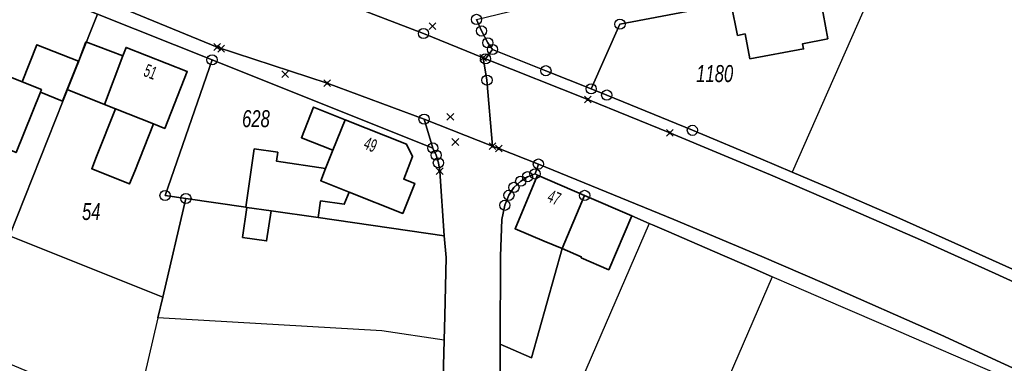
# Model space of a CAD drawing. Header units: metres. Extents: x 339653 to 341672, y 5744753 to 5747397.
# Tile 43 of 256: x 340961 to 341106, y 5745079 to 5745130. Entities that reach past the tile are written whole.
import ezdxf

# ---------------------------------------------------------------- set-up
doc = ezdxf.new("R2010")
doc.units = ezdxf.units.M
doc.header["$LTSCALE"] = 0.03
doc.header["$PDMODE"] = 3
doc.header["$PDSIZE"] = 0.5
for name, color, linetype, lineweight in [('B-Gebäude', 15, 'Continuous', 35), ('Flurstücke_Grenzpunkte', 7, 'Continuous', 25), ('Lagebezeichnungen', 7, 'Continuous', 25), ('Netzpunkte', 7, 'Continuous', 25), ('Siedlung', 7, 'Continuous', 25), ('Verkehr', 7, 'Continuous', 25)]:
    doc.layers.add(name, color=color, linetype=linetype, lineweight=lineweight)
doc.layers.add('UMRINGE_FLURSTUECKSABGRENZUNGEN', color=7, linetype='Continuous')
doc.styles.add('Flurstücksnummer - K 10 700', font='ariali.ttf', dxfattribs={"width": 0.7})
doc.styles.add('Hausnummern NRW', font='arial.ttf', dxfattribs={"width": 0.595})

# ---------------------------------------------------------------- blocks, each defined once
blk = doc.blocks.new('Grenzpunkt mit Abmarkung (Marke)')
at = {"lineweight": -2}
blk.add_circle((0, 0), 0.499, dxfattribs=at)
blk = doc.blocks.new('Grenzpunkt. Abmarkung nach Quellenlage nicht zu spezifizieren')
at = {"lineweight": -2}
blk.add_hatch(color=256, dxfattribs=at).paths.add_polyline_path([(0, 0.165, -1), (0, -0.165, -1)], flags=0)
blk.add_point((0, 0), dxfattribs=at)

msp = doc.modelspace()

# ---------------------------------------------------------------- linework, layer by layer
at = {"layer": 'B-Gebäude'}
for points in [[(341079.588, 5745130.927), (341080.287, 5745127.2), (341076.574, 5745126.479), (341076.713, 5745125.716), (341068.827, 5745124.264), (341068.125, 5745127.922), (341067.008, 5745127.697), (341066.087, 5745132.271), (341065.79, 5745132.215), (341065.761, 5745132.373), (341067.322, 5745132.667), (341068.679, 5745132.922), (341078.853, 5745134.84), (341078.931, 5745134.426)], [(340976.624, 5745124.691), (340973.906, 5745117.542), (340968.444, 5745119.737), (340970.102, 5745123.827), (340971.189, 5745126.747)], [(340961.828, 5745120.851), (340963.977, 5745126.325), (340970.087, 5745123.927), (340968.444, 5745119.737), (340967.761, 5745118.037), (340964.486, 5745119.352), (340964.643, 5745119.745)], [(340975.554, 5745116.898), (340973.906, 5745117.542), (340976.624, 5745124.691), (340977.103, 5745125.93), (340986.086, 5745122.402), (340982.788, 5745114.013), (340981.116, 5745114.677)], [(340955.08, 5745112.822), (340954.824, 5745112.924), (340955.749, 5745115.278), (340958.46, 5745122.175), (340961.828, 5745120.851), (340964.643, 5745119.745), (340964.486, 5745119.352), (340960.925, 5745110.476)], [(340975.554, 5745116.898), (340981.116, 5745114.677), (340978.359, 5745107.739), (340977.612, 5745105.86), (340972.034, 5745108.082), (340972.767, 5745109.919)], [(341009.29, 5745115.31), (341007.498, 5745110.808), (341002.872, 5745112.649), (341004.664, 5745117.151)], [(341009.884, 5745104.663), (341005.713, 5745106.323), (341006.44, 5745108.148), (341007.498, 5745110.808), (341009.29, 5745115.31), (341018.351, 5745111.703), (341019.237, 5745109.88), (341017.924, 5745106.581), (341019.532, 5745105.941), (341017.774, 5745101.523)], [(340994.855, 5745102.418), (340994.697, 5745102.441), (340995.931, 5745111.013), (340999.404, 5745110.513), (340999.214, 5745109.188), (341006.44, 5745108.148), (341005.713, 5745106.323), (341009.884, 5745104.663), (341009.17, 5745102.87), (341005.691, 5745103.372), (341005.335, 5745100.906), (340998.405, 5745101.906)], [(341038.564, 5745097.47), (341034.295, 5745099.273), (341037.595, 5745107.175), (341044.529, 5745104.173), (341041.226, 5745096.346)], [(341043.992, 5745094.983), (341044.037, 5745095.157), (341041.226, 5745096.346), (341044.529, 5745104.173), (341051.453, 5745101.175), (341048.083, 5745093.245)], [(340998.405, 5745101.906), (340997.766, 5745097.477), (340994.216, 5745097.989), (340994.855, 5745102.418)]]:
    msp.add_lwpolyline(points, close=True, dxfattribs=at)
at = {"layer": 'Flurstücke_Grenzpunkte', "color": 83}
for points in [[(340833.173, 5745200.543), (340939.581, 5745157.973), (340958.377, 5745150.739), (340979.469, 5745142.947), (340993.271, 5745137.846), (341002.756, 5745134.499), (341007.478, 5745132.898), (341011.205, 5745131.661), (341020.838, 5745127.981), (341029.596, 5745124.407), (341030.168, 5745121.123), (341030.975, 5745111.428), (341020.916, 5745115.374), (341006.678, 5745120.683), (340990.483, 5745125.985), (340974.626, 5745132.487), (340973.664, 5745132.688), (340960.515, 5745137.706), (340955.883, 5745139.767), (340948.459, 5745142.724), (340911.096, 5745157.606), (340873.68, 5745172.54), (340866.25, 5745175.502), (340820.561, 5745193.652)], [(340960.515, 5745137.706), (340973.664, 5745132.688), (340974.626, 5745132.487), (340990.483, 5745125.985), (341006.678, 5745120.683), (341020.916, 5745115.374), (341022.211, 5745111.143), (340989.731, 5745124.104), (340972.879, 5745130.828), (340956.675, 5745137.294)], [(341028.614, 5745130.05), (341029.355, 5745128.349), (341030.294, 5745126.609), (341030.975, 5745125.631), (341029.952, 5745124.261), (341029.596, 5745124.407), (341020.838, 5745127.981), (341011.205, 5745131.661)], [(341028.614, 5745130.05), (341029.355, 5745128.349)], [(341029.355, 5745128.349), (341030.294, 5745126.609)], [(341030.294, 5745126.609), (341030.975, 5745125.631)], [(341117.549, 5745086.896), (341104.892, 5745092.713), (341093.919, 5745097.637), (341082.893, 5745102.464), (341071.848, 5745107.193), (341057.061, 5745113.388), (341045.002, 5745118.285), (341029.952, 5745124.261), (341030.975, 5745125.631), (341038.833, 5745122.506), (341045.489, 5745119.84), (341047.774, 5745118.926), (341060.372, 5745113.745), (341070.419, 5745109.561), (341075.062, 5745107.589), (341080.473, 5745105.286), (341090.414, 5745100.967), (341100.401, 5745096.525), (341102.543, 5745095.557), (341109.392, 5745092.455)], [(341029.952, 5745124.261), (341030.975, 5745125.631)], [(341030.975, 5745125.631), (341038.833, 5745122.506)], [(341029.596, 5745124.407), (341029.952, 5745124.261)], [(341029.596, 5745124.407), (341030.168, 5745121.123)], [(341038.833, 5745122.506), (341045.489, 5745119.84)], [(341030.168, 5745121.123), (341030.975, 5745111.428)], [(341045.489, 5745119.84), (341047.774, 5745118.926)], [(341047.774, 5745118.926), (341060.372, 5745113.745)], [(341023.479, 5745067.848), (341023.892, 5745082.896), (341023.991, 5745086.482), (341024.181, 5745095.033), (341023.884, 5745098.23), (341023.214, 5745107.74), (341023.019, 5745108.963), (341022.693, 5745110.088), (341022.211, 5745111.143), (341020.916, 5745115.374), (341030.975, 5745111.428), (341031.92, 5745111.058), (341037.722, 5745108.785), (341037.228, 5745107.334), (341036.121, 5745106.921), (341035.13, 5745106.266), (341034.127, 5745105.351), (341033.395, 5745104.188), (341032.789, 5745102.722), (341032.363, 5745100.65), (341032.158, 5745095.257), (341032.091, 5745082.285), (341032.042, 5745066.988)], [(341060.372, 5745113.745), (341070.419, 5745109.561)], [(341030.975, 5745111.428), (341031.92, 5745111.058)], [(341031.92, 5745111.058), (341037.722, 5745108.785)], [(341114.227, 5745074.005), (341103.069, 5745078.834), (341092.647, 5745083.344), (341089.157, 5745084.854), (341082.224, 5745087.854), (341075.291, 5745090.856), (341072.122, 5745092.227), (341069.781, 5745093.241), (341063.343, 5745096.027), (341056.925, 5745098.806), (341054.482, 5745099.863), (341054.023, 5745100.062), (341051.453, 5745101.175), (341044.529, 5745104.173), (341037.595, 5745107.175), (341037.228, 5745107.334), (341037.722, 5745108.785), (341057.655, 5745100.647), (341070.584, 5745095.189), (341079.809, 5745091.238), (341096.902, 5745083.671), (341115.646, 5745075.074)], [(341037.228, 5745107.334), (341037.722, 5745108.785)], [(341034.127, 5745105.351), (341035.13, 5745106.266)], [(341035.13, 5745106.266), (341036.121, 5745106.921)], [(341036.121, 5745106.921), (341037.228, 5745107.334)], [(341033.395, 5745104.188), (341034.127, 5745105.351)], [(341032.789, 5745102.722), (341033.395, 5745104.188)], [(341032.363, 5745100.65), (341032.789, 5745102.722)]]:
    msp.add_lwpolyline(points, dxfattribs=at)
for points in [[(341030.294, 5745126.609), (341029.355, 5745128.349), (341028.614, 5745130.05), (341036.528, 5745131.925), (341037.835, 5745133.512), (341039.628, 5745138.181), (341046.296, 5745139.427), (341056.413, 5745141.323), (341064.091, 5745138.896), (341070.405, 5745136.907), (341068.679, 5745132.922), (341067.322, 5745132.667), (341065.761, 5745132.373), (341049.724, 5745129.351), (341045.489, 5745119.84), (341038.833, 5745122.506), (341030.975, 5745125.631)], [(341060.372, 5745113.745), (341047.774, 5745118.926), (341045.489, 5745119.84), (341049.724, 5745129.351), (341065.761, 5745132.373), (341067.322, 5745132.667), (341068.679, 5745132.922), (341078.853, 5745134.84), (341079.07, 5745134.881), (341085.242, 5745142.314), (341088.976, 5745139.159), (341075.062, 5745107.589), (341070.419, 5745109.561)], [(340941.438, 5745105.658), (340953.769, 5745134.953), (340954.531, 5745135.962), (340955.486, 5745136.796), (340956.675, 5745137.294), (340972.879, 5745130.828), (340970.102, 5745123.827), (340959.958, 5745098.249)], [(340982.498, 5745089.232), (340959.958, 5745098.249), (340970.102, 5745123.827), (340972.879, 5745130.828), (340989.731, 5745124.104), (340982.822, 5745104.154), (340985.898, 5745103.71)], [(340985.898, 5745103.71), (340982.822, 5745104.154), (340989.731, 5745124.104), (341022.211, 5745111.143), (341022.693, 5745110.088), (341023.019, 5745108.963), (341023.214, 5745107.74), (341023.884, 5745098.23), (341005.335, 5745100.906), (340998.405, 5745101.906), (340994.855, 5745102.418), (340994.697, 5745102.441)], [(341029.596, 5745124.407), (341029.952, 5745124.261), (341045.002, 5745118.285), (341057.061, 5745113.388), (341071.848, 5745107.193), (341082.893, 5745102.464), (341093.919, 5745097.637), (341104.892, 5745092.713), (341117.549, 5745086.896), (341174.847, 5745059.956), (341170.28, 5745049.255), (341115.646, 5745075.074), (341096.902, 5745083.671), (341079.809, 5745091.238), (341070.584, 5745095.189), (341057.655, 5745100.647), (341037.722, 5745108.785), (341031.92, 5745111.058), (341030.975, 5745111.428), (341030.168, 5745121.123)], [(341036.723, 5745080.272), (341032.091, 5745082.285), (341032.158, 5745095.257), (341032.363, 5745100.65), (341032.789, 5745102.722), (341033.395, 5745104.188), (341034.127, 5745105.351), (341035.13, 5745106.266), (341036.121, 5745106.921), (341037.228, 5745107.334), (341037.595, 5745107.175), (341044.529, 5745104.173), (341041.226, 5745096.346)], [(340934.843, 5745089.969), (340941.438, 5745105.658), (340959.958, 5745098.249), (340982.498, 5745089.232), (340981.782, 5745086.182), (340979.692, 5745077.282), (340977.509, 5745072.008)], [(341014.715, 5745084.284), (340981.782, 5745086.182), (340982.498, 5745089.232), (340985.898, 5745103.71), (340994.697, 5745102.441), (340994.855, 5745102.418), (340998.405, 5745101.906), (341005.335, 5745100.906), (341023.884, 5745098.23), (341024.181, 5745095.033), (341023.991, 5745086.482), (341023.892, 5745082.896)], [(341036.723, 5745080.272), (341041.226, 5745096.346), (341044.529, 5745104.173), (341051.453, 5745101.175), (341054.023, 5745100.062), (341044.06, 5745077.083), (341038.617, 5745064.535), (341038.218, 5745063.616), (341032.042, 5745066.988), (341032.091, 5745082.285)]]:
    msp.add_lwpolyline(points, close=True, dxfattribs=at)
at = {"layer": 'Netzpunkte', "color": 83}
for p in [(341022.14, 5745129.047), (340991.078, 5745125.747), (341000.501, 5745122.002), (341024.78, 5745115.735), (341025.515, 5745112.026)]:
    msp.add_point(p, dxfattribs=at)
at = {"layer": 'Siedlung', "color": 83}
for points in [[(340928.243, 5745074.272), (340931.991, 5745083.186), (340934.843, 5745089.969), (340941.438, 5745105.658), (340953.769, 5745134.953), (340954.531, 5745135.962), (340955.486, 5745136.796), (340956.675, 5745137.294), (340972.879, 5745130.828), (340989.731, 5745124.104), (340982.822, 5745104.154), (340985.898, 5745103.71), (340994.697, 5745102.441), (340994.855, 5745102.418), (340998.405, 5745101.906), (341005.335, 5745100.906), (341023.884, 5745098.23), (341024.181, 5745095.033), (341023.991, 5745086.482), (341023.892, 5745082.896), (341023.479, 5745067.848)], [(341109.392, 5745092.455), (341102.543, 5745095.557), (341100.401, 5745096.525), (341090.414, 5745100.967), (341080.473, 5745105.286), (341075.062, 5745107.589), (341070.419, 5745109.561), (341060.372, 5745113.745), (341047.774, 5745118.926), (341045.489, 5745119.84), (341038.833, 5745122.506), (341030.975, 5745125.631), (341030.294, 5745126.609), (341029.355, 5745128.349), (341028.614, 5745130.05)], [(341032.042, 5745066.988), (341032.091, 5745082.285), (341032.158, 5745095.257), (341032.363, 5745100.65), (341032.789, 5745102.722), (341033.395, 5745104.188), (341034.127, 5745105.351), (341035.13, 5745106.266), (341036.121, 5745106.921), (341037.228, 5745107.334), (341037.595, 5745107.175), (341044.529, 5745104.173), (341051.453, 5745101.175), (341054.023, 5745100.062), (341054.482, 5745099.863), (341056.925, 5745098.806), (341063.343, 5745096.027), (341069.781, 5745093.241), (341072.122, 5745092.227), (341062.175, 5745069.211)]]:
    msp.add_lwpolyline(points, dxfattribs=at)
msp.add_lwpolyline([(340989.731, 5745124.104), (341022.211, 5745111.143), (341022.693, 5745110.088), (341023.019, 5745108.963), (341023.214, 5745107.74), (341023.884, 5745098.23), (341005.335, 5745100.906), (340998.405, 5745101.906), (340994.855, 5745102.418), (340994.697, 5745102.441), (340985.898, 5745103.71), (340982.822, 5745104.154)], close=True, dxfattribs=at)
at = {"layer": 'UMRINGE_FLURSTUECKSABGRENZUNGEN', "color": 83}
msp.add_polyline3d([(340820.561, 5745193.652, 0), (340866.25, 5745175.502, 0), (340873.68, 5745172.54, 0), (340911.096, 5745157.606, 0), (340948.459, 5745142.724, 0), (340955.883, 5745139.767, 0), (340960.515, 5745137.706, 0), (340973.664, 5745132.688, 0), (340974.626, 5745132.487, 0), (340990.483, 5745125.985, 0), (341006.678, 5745120.683, 0), (341020.916, 5745115.374, 0), (341030.975, 5745111.428, 0), (341030.168, 5745121.123, 0), (341029.596, 5745124.407, 0), (341020.838, 5745127.981, 0), (341011.205, 5745131.661, 0), (341007.478, 5745132.898, 0), (341002.756, 5745134.499, 0), (340993.271, 5745137.846, 0), (340979.469, 5745142.947, 0), (340958.377, 5745150.739, 0), (340939.581, 5745157.973, 0), (340833.173, 5745200.543, 0)], dxfattribs=at)
at = {"layer": 'Verkehr', "color": 83}
for points in [[(340833.173, 5745200.543), (340939.581, 5745157.973), (340958.377, 5745150.739), (340979.469, 5745142.947), (340993.271, 5745137.846), (341002.756, 5745134.499), (341007.478, 5745132.898), (341011.205, 5745131.661), (341020.838, 5745127.981), (341029.596, 5745124.407), (341030.168, 5745121.123), (341030.975, 5745111.428), (341020.916, 5745115.374), (341006.678, 5745120.683), (340990.483, 5745125.985), (340974.626, 5745132.487), (340973.664, 5745132.688), (340960.515, 5745137.706), (340955.883, 5745139.767), (340948.459, 5745142.724), (340911.096, 5745157.606), (340873.68, 5745172.54), (340866.25, 5745175.502), (340820.561, 5745193.652)], [(340960.515, 5745137.706), (340973.664, 5745132.688), (340974.626, 5745132.487), (340990.483, 5745125.985), (341006.678, 5745120.683), (341020.916, 5745115.374), (341022.211, 5745111.143), (340989.731, 5745124.104), (340972.879, 5745130.828), (340956.675, 5745137.294)], [(341028.614, 5745130.05), (341029.355, 5745128.349), (341030.294, 5745126.609), (341030.975, 5745125.631), (341029.952, 5745124.261), (341029.596, 5745124.407), (341020.838, 5745127.981), (341011.205, 5745131.661)], [(341117.549, 5745086.896), (341104.892, 5745092.713), (341093.919, 5745097.637), (341082.893, 5745102.464), (341071.848, 5745107.193), (341057.061, 5745113.388), (341045.002, 5745118.285), (341029.952, 5745124.261), (341030.975, 5745125.631), (341038.833, 5745122.506), (341045.489, 5745119.84), (341047.774, 5745118.926), (341060.372, 5745113.745), (341070.419, 5745109.561), (341075.062, 5745107.589), (341080.473, 5745105.286), (341090.414, 5745100.967), (341100.401, 5745096.525), (341102.543, 5745095.557), (341109.392, 5745092.455)], [(341115.646, 5745075.074), (341096.902, 5745083.671), (341079.809, 5745091.238), (341070.584, 5745095.189), (341057.655, 5745100.647), (341037.722, 5745108.785), (341031.92, 5745111.058), (341030.975, 5745111.428), (341030.168, 5745121.123), (341029.596, 5745124.407), (341029.952, 5745124.261), (341045.002, 5745118.285), (341057.061, 5745113.388), (341071.848, 5745107.193), (341082.893, 5745102.464), (341093.919, 5745097.637), (341104.892, 5745092.713), (341117.549, 5745086.896)], [(341023.479, 5745067.848), (341023.892, 5745082.896), (341023.991, 5745086.482), (341024.181, 5745095.033), (341023.884, 5745098.23), (341023.214, 5745107.74), (341023.019, 5745108.963), (341022.693, 5745110.088), (341022.211, 5745111.143), (341020.916, 5745115.374), (341030.975, 5745111.428), (341031.92, 5745111.058), (341037.722, 5745108.785), (341037.228, 5745107.334), (341036.121, 5745106.921), (341035.13, 5745106.266), (341034.127, 5745105.351), (341033.395, 5745104.188), (341032.789, 5745102.722), (341032.363, 5745100.65), (341032.158, 5745095.257), (341032.091, 5745082.285), (341032.042, 5745066.988)], [(341114.227, 5745074.005), (341103.069, 5745078.834), (341092.647, 5745083.344), (341089.157, 5745084.854), (341082.224, 5745087.854), (341075.291, 5745090.856), (341072.122, 5745092.227), (341069.781, 5745093.241), (341063.343, 5745096.027), (341056.925, 5745098.806), (341054.482, 5745099.863), (341054.023, 5745100.062), (341051.453, 5745101.175), (341044.529, 5745104.173), (341037.595, 5745107.175), (341037.228, 5745107.334), (341037.722, 5745108.785), (341057.655, 5745100.647), (341070.584, 5745095.189), (341079.809, 5745091.238), (341096.902, 5745083.671), (341115.646, 5745075.074)]]:
    msp.add_lwpolyline(points, dxfattribs=at)

# ---------------------------------------------------------------- block references
at = {"layer": 'Flurstücke_Grenzpunkte', "color": 83, "xscale": 1.5, "yscale": 1.5, "zscale": 1.5}
for name, p in [('Grenzpunkt mit Abmarkung (Marke)', (341028.614, 5745130.05)), ('Grenzpunkt mit Abmarkung (Marke)', (341049.724, 5745129.351)), ('Grenzpunkt mit Abmarkung (Marke)', (341020.838, 5745127.981)), ('Grenzpunkt mit Abmarkung (Marke)', (341029.355, 5745128.349)), ('Grenzpunkt mit Abmarkung (Marke)', (341030.294, 5745126.609)), ('Grenzpunkt. Abmarkung nach Quellenlage nicht zu spezifizieren', (340990.483, 5745125.985)), ('Grenzpunkt mit Abmarkung (Marke)', (341030.975, 5745125.631)), ('Grenzpunkt mit Abmarkung (Marke)', (340989.731, 5745124.104)), ('Grenzpunkt. Abmarkung nach Quellenlage nicht zu spezifizieren', (341029.596, 5745124.407)), ('Grenzpunkt mit Abmarkung (Marke)', (341029.952, 5745124.261)), ('Grenzpunkt mit Abmarkung (Marke)', (341038.833, 5745122.506)), ('Grenzpunkt. Abmarkung nach Quellenlage nicht zu spezifizieren', (341006.678, 5745120.683)), ('Grenzpunkt mit Abmarkung (Marke)', (341030.168, 5745121.123)), ('Grenzpunkt mit Abmarkung (Marke)', (341045.489, 5745119.84)), ('Grenzpunkt mit Abmarkung (Marke)', (341047.774, 5745118.926)), ('Grenzpunkt. Abmarkung nach Quellenlage nicht zu spezifizieren', (341045.002, 5745118.285)), ('Grenzpunkt mit Abmarkung (Marke)', (341020.916, 5745115.374)), ('Grenzpunkt. Abmarkung nach Quellenlage nicht zu spezifizieren', (341057.061, 5745113.388)), ('Grenzpunkt mit Abmarkung (Marke)', (341060.372, 5745113.745)), ('Grenzpunkt mit Abmarkung (Marke)', (341022.211, 5745111.143)), ('Grenzpunkt mit Abmarkung (Marke)', (341022.693, 5745110.088)), ('Grenzpunkt. Abmarkung nach Quellenlage nicht zu spezifizieren', (341030.975, 5745111.428)), ('Grenzpunkt. Abmarkung nach Quellenlage nicht zu spezifizieren', (341031.92, 5745111.058)), ('Grenzpunkt mit Abmarkung (Marke)', (341023.019, 5745108.963)), ('Grenzpunkt mit Abmarkung (Marke)', (341037.722, 5745108.785)), ('Grenzpunkt. Abmarkung nach Quellenlage nicht zu spezifizieren', (341023.214, 5745107.74)), ('Grenzpunkt mit Abmarkung (Marke)', (341037.228, 5745107.334)), ('Grenzpunkt mit Abmarkung (Marke)', (341035.13, 5745106.266)), ('Grenzpunkt mit Abmarkung (Marke)', (341036.121, 5745106.921)), ('Grenzpunkt mit Abmarkung (Marke)', (340982.822, 5745104.154)), ('Grenzpunkt mit Abmarkung (Marke)', (341033.395, 5745104.188)), ('Grenzpunkt mit Abmarkung (Marke)', (341034.127, 5745105.351)), ('Grenzpunkt mit Abmarkung (Marke)', (341044.529, 5745104.173)), ('Grenzpunkt mit Abmarkung (Marke)', (340985.898, 5745103.71)), ('Grenzpunkt mit Abmarkung (Marke)', (341032.789, 5745102.722))]:
    msp.add_blockref(name, p, dxfattribs=at)

# ---------------------------------------------------------------- texts
at = {"layer": 'Flurstücke_Grenzpunkte', "color": 83, "char_height": 2.5, "attachment_point": 8, "line_spacing_factor": 0.69, "style": 'Flurstücksnummer - K 10 700'}
for s, insert in [('1180', (341063.657, 5745120.804)), ('628', (340996.195, 5745114.173)), ('54', (340971.969, 5745100.524))]:
    msp.add_mtext(s, dxfattribs=dict(at, insert=insert))
at = {"layer": 'Lagebezeichnungen', "color": 83, "char_height": 1.9, "attachment_point": 8, "line_spacing_factor": 0.69, "style": 'Hausnummern NRW'}
for s, insert, rotation in [('51', (340980.326, 5745121.442), 338.445), ('49', (341012.686, 5745110.752), 338.54398), ('47', (341039.686, 5745102.999), 336.54598)]:
    msp.add_mtext(s, dxfattribs=dict(at, insert=insert, rotation=rotation))

doc.saveas('drawing.dxf')
